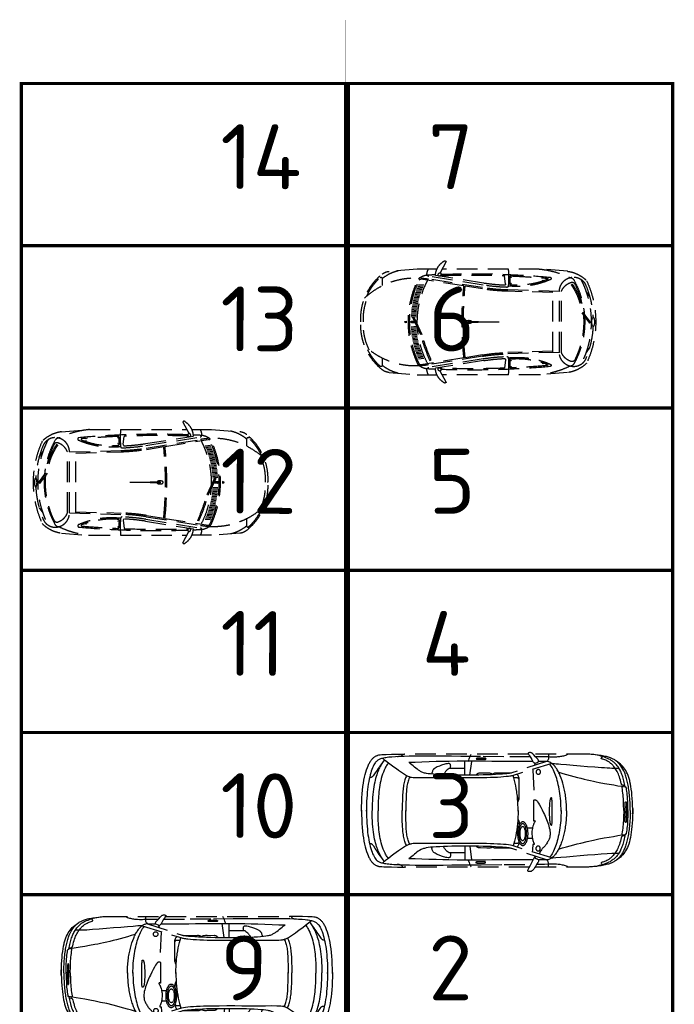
# Model space of a CAD drawing. Header units: millimetres. Extents: x 0 to 74930, y -1933 to 40510.
# Tile 58 of 256: x 14824 to 24913, y 17231 to 32403. Entities that reach past the tile are written whole.
import ezdxf

# ---------------------------------------------------------------- set-up
doc = ezdxf.new("R2010")
doc.units = ezdxf.units.MM
doc.header["$LTSCALE"] = 100
doc.linetypes.add('HIDDEN2', pattern=[4.7625, 3.175, -1.5875])
for name, color, linetype in [('T--L9032_HEKWERK', 1, 'FENCELINE1'), ('T--L9066_TRANSP_VOORZ_Auto', 8, 'HIDDEN2'), ('T--T9066_TRANSP_VOORZ_Auto', 7, 'Continuous')]:
    doc.layers.add(name, color=color, linetype=linetype)
doc.styles.add('Isocpeur', font='isocpeur.ttf', dxfattribs={"height": 3})
doc.linetypes.add('FENCELINE1', pattern='A,6.35,-2.54,[133,ltypeshp.shx,S=2.54,R=0,X=-2.54,Y=0],-2.54,25.4', length=36.83)

# ---------------------------------------------------------------- blocks, each defined once
blk = doc.blocks.new('auto17')
for p, q in [((704, 868), (1534, 868)), ((1605, 868), (3519, 868)), ((1541, 629), (1517, 163)), ((2512, 545), (2482, 757)), ((2587, 547), (2587, 757)), ((2588, 650), (2815, 650)), ((116, 362), (115, 363)), ((76, 9), (76, -1)), ((76, -15), (76, -3)), ((1548, -272), (1626, -272)), ((1546, -430), (1621, -430)), ((2513, -549), (2484, -761)), ((2588, -551), (2588, -761)), ((2590, -654), (2816, -654)), ((705, -871), (1506, -871)), ((1592, -871), (3520, -872))]:
    blk.add_line(p, q)
for points in [[(2, -49), (1, -45), (0, -32), (0, -16), (0, 0), (0, 12), (0, 18), (2, 78), (5, 134), (8, 187), (12, 237), (16, 284), (22, 328), (28, 370), (35, 408), (43, 444), (47, 461), (51, 478), (56, 494), (61, 509), (66, 524), (71, 539), (83, 566), (95, 592), (108, 616), (122, 638), (137, 658), (153, 678), (170, 696), (188, 713), (207, 729), (227, 745), (248, 759), (270, 773)], [(38, 1), (38, 34), (39, 66), (40, 97), (42, 127), (44, 157), (46, 186), (48, 214), (50, 241), (53, 267), (56, 293), (60, 318), (63, 342), (67, 366), (70, 389), (75, 411), (79, 432), (84, 453), (89, 473), (94, 492), (99, 511), (105, 529), (110, 547), (117, 563), (123, 579), (137, 610), (151, 639), (166, 665), (182, 689), (200, 710), (218, 730), (227, 739), (237, 748), (246, 756), (256, 764), (267, 772), (277, 779), (288, 785), (299, 792), (310, 797), (322, 802), (333, 808), (345, 812), (358, 817), (372, 821), (389, 825), (406, 830), (425, 834), (444, 838), (486, 846), (531, 853), (577, 858)], [(116, 364), (121, 388), (125, 412), (130, 434), (135, 456), (140, 477), (146, 498), (152, 518), (159, 537), (166, 555), (172, 573), (180, 590), (187, 607), (195, 623), (203, 638), (212, 652), (221, 666), (230, 679), (239, 691), (249, 703), (259, 714), (269, 725), (279, 735), (290, 744), (301, 752), (314, 763), (330, 773), (348, 784), (368, 794), (390, 804), (413, 813), (437, 822), (463, 831), (490, 839), (517, 846), (546, 852), (574, 857)], [(121, 381), (133, 384), (145, 386), (156, 389), (160, 391), (164, 394), (168, 398), (171, 402), (174, 409), (176, 417), (176, 415), (182, 443), (190, 470), (197, 495), (205, 519), (213, 541), (221, 562), (231, 581), (240, 600), (249, 617), (259, 634), (269, 649), (279, 663), (289, 676), (299, 688), (309, 699), (319, 710), (329, 719), (340, 727), (350, 736), (360, 743), (369, 749), (379, 755), (388, 761), (398, 766), (415, 774), (432, 780), (446, 785), (459, 790), (470, 793), (478, 797), (481, 798), (483, 800), (485, 802), (486, 804), (486, 806), (486, 808), (483, 814), (475, 821), (463, 829)], [(577, 858), (599, 861), (620, 863), (642, 865), (663, 866), (683, 867), (703, 868)], [(992, 868), (1006, 861), (1021, 854), (1036, 849), (1051, 844), (1067, 840), (1083, 836), (1098, 833), (1114, 830), (1130, 828), (1146, 827), (1161, 825), (1176, 824), (1204, 823), (1230, 823), (1253, 823), (1273, 824), (1288, 825), (1298, 825), (1364, 826), (1430, 826), (1495, 826)], [(1246, 725), (1856, 537), (1868, 534), (1881, 531), (1896, 528), (1912, 526), (1930, 524), (1949, 522), (1990, 518), (2035, 514), (2085, 511), (2137, 509), (2193, 507), (2250, 505), (2309, 504), (2369, 503), (2430, 502), (2553, 502), (2671, 502), (2782, 503), (2884, 503), (2969, 504), (3031, 504), (3147, 503), (3242, 502), (3318, 502), (3352, 503), (3382, 506), (3408, 509), (3420, 511), (3431, 514), (3442, 517), (3452, 521), (3462, 524), (3470, 529), (3500, 546), (3546, 576), (3608, 618), (3642, 642), (3680, 670), (3721, 700), (3763, 732), (3809, 768), (3857, 806)], [(1297, 867), (1298, 857), (1298, 848), (1297, 838), (1297, 829), (1297, 820), (1297, 811), (1298, 802), (1300, 793), (1304, 784), (1308, 775), (1316, 767), (1325, 758)], [(1500, 732), (1485, 737), (1472, 742), (1458, 748), (1455, 750), (1452, 753), (1451, 756), (1450, 759), (1450, 762), (1450, 766), (1452, 772), (1455, 779), (1459, 784), (1498, 828), (1527, 861), (1545, 878), (1550, 882), (1556, 886), (1561, 888), (1567, 890), (1573, 892), (1578, 892), (1585, 892), (1592, 892), (1600, 890), (1603, 890), (1605, 889), (1608, 887), (1610, 886), (1610, 884), (1611, 883), (1610, 877), (1607, 871), (1603, 863), (1598, 855), (1594, 848), (1590, 843), (1572, 814), (1556, 787), (1537, 756)], [(1536, 755), (1651, 755), (1761, 755), (1865, 756), (1968, 756), (2069, 757), (2169, 758), (2269, 759), (2373, 759), (2479, 760), (2589, 760), (2706, 759), (2831, 758), (2926, 756), (3030, 753), (3139, 749), (3248, 745), (3353, 741), (3450, 740)], [(1579, 827), (1987, 829), (2344, 832), (2651, 834), (2794, 836), (2925, 837), (3045, 837), (3159, 837), (3262, 837), (3356, 837), (3443, 836), (3522, 834), (3592, 831), (3656, 828), (3712, 824), (3761, 820), (3783, 817), (3804, 814), (3823, 811), (3841, 808), (3857, 804), (3872, 800), (3886, 796), (3897, 792), (3908, 787), (3918, 782), (3926, 776), (3933, 771), (3939, 766), (3945, 761), (3951, 756), (3956, 750), (3962, 743), (3967, 736), (3978, 720), (3989, 702), (4000, 681), (4010, 659), (4019, 634), (4029, 607), (4037, 579), (4046, 548), (4054, 515), (4062, 481), (4068, 445), (4075, 406), (4081, 367), (4086, 325), (4091, 282), (4095, 237), (4098, 191), (4101, 143), (4103, 94), (4104, 43), (4104, -9), (4104, 4), (4104, -48), (4103, -99), (4100, -148), (4098, -196), (4095, -243), (4090, -287), (4086, -331), (4080, -373), (4074, -412), (4067, -451), (4060, -487), (4053, -522), (4045, -555), (4036, -586), (4027, -614), (4017, -641), (4008, -666), (3997, -689), (3987, -710), (3976, -728), (3965, -744), (3954, -758), (3943, -770), (3931, -778), (3935, -774), (3927, -780), (3919, -786), (3909, -791), (3899, -796), (3886, -800), (3873, -804), (3858, -808), (3842, -812), (3824, -815), (3804, -818), (3783, -821), (3761, -823), (3737, -826), (3711, -828), (3683, -830), (3654, -832), (3623, -834), (3590, -835), (3520, -838), (3441, -839), (3352, -840), (3258, -841), (3154, -841), (3040, -841), (2919, -840), (2788, -839), (2645, -838), (2336, -835), (1980, -833), (1571, -830)], [(2287, 809), (2384, 809), (2391, 809), (2397, 808), (2403, 806), (2407, 804), (2410, 802), (2411, 799), (2410, 797), (2407, 794), (2403, 792), (2397, 791), (2391, 790), (2384, 790), (2287, 790), (2280, 790), (2274, 791), (2268, 792), (2264, 794), (2262, 797), (2261, 799), (2262, 802), (2264, 804), (2268, 806), (2274, 808), (2280, 809), (2287, 809), (2287, 809)], [(2535, 758), (2527, 778), (2521, 797), (2516, 814), (2513, 823), (2510, 831), (2506, 840), (2501, 848), (2496, 857), (2488, 866)], [(4181, -9), (4180, 63), (4177, 131), (4174, 195), (4169, 256), (4164, 314), (4157, 368), (4150, 420), (4142, 468), (4133, 512), (4123, 554), (4113, 592), (4102, 627), (4090, 661), (4077, 691), (4065, 718), (4058, 730), (4051, 742), (4045, 753), (4037, 764), (4031, 774), (4024, 783), (4016, 792), (4009, 800), (4001, 808), (3994, 815), (3986, 822), (3979, 827), (3971, 832), (3964, 837), (3956, 841), (3948, 845), (3940, 848), (3932, 850), (3926, 853), (3911, 856), (3891, 859), (3865, 861), (3835, 862), (3799, 864), (3718, 866), (3623, 867), (3518, 868)], [(3543, 867), (3548, 859), (3553, 852), (3559, 846), (3565, 842), (3571, 838), (3578, 835), (3585, 833), (3593, 831), (3601, 830), (3609, 830), (3618, 829), (3627, 829)], [(3824, 783), (3846, 754), (3867, 725), (3887, 698), (3905, 671), (3923, 646), (3939, 622), (3955, 599), (3968, 580), (3979, 563), (3990, 548), (3998, 535), (4005, 527), (4010, 522), (4015, 518), (4020, 515), (4025, 513), (4029, 511), (4033, 510), (4042, 509), (4050, 510), (4057, 510)], [(1246, 724), (1241, 724), (1227, 724), (1205, 723), (1179, 721), (1146, 718), (1107, 715), (1020, 708), (918, 699), (807, 690), (695, 681), (585, 672), (483, 665), (436, 661), (393, 658), (355, 656), (321, 655), (293, 654), (272, 654), (214, 654)], [(1020, -6), (1020, 20), (1021, 46), (1022, 71), (1023, 97), (1025, 122), (1027, 147), (1029, 172), (1032, 196), (1035, 220), (1038, 244), (1042, 267), (1046, 290), (1050, 312), (1055, 335), (1060, 356), (1065, 378), (1071, 399), (1077, 420), (1088, 460), (1101, 498), (1116, 533), (1123, 550), (1130, 567), (1138, 582), (1146, 598), (1154, 613), (1162, 627), (1171, 640), (1179, 653), (1188, 665), (1197, 677), (1206, 688), (1215, 697), (1224, 707), (1234, 716), (1243, 723), (1253, 731), (1262, 737), (1272, 743), (1282, 747), (1292, 751), (1302, 754), (1312, 757), (1322, 758), (1332, 758)], [(1104, -8), (1105, 32), (1106, 71), (1107, 110), (1110, 149), (1114, 186), (1117, 224), (1122, 260), (1127, 296), (1133, 330), (1140, 365), (1147, 398), (1154, 430), (1162, 461), (1171, 491), (1180, 519), (1189, 547), (1199, 573), (1209, 597), (1220, 621), (1231, 642), (1242, 662), (1253, 680), (1265, 697), (1277, 712)], [(1329, 755), (1862, 581), (1874, 578), (1889, 575), (1905, 573), (1922, 571), (1942, 568), (1963, 566), (2008, 562), (2060, 558), (2116, 554), (2176, 552), (2239, 549), (2305, 548), (2374, 546), (2443, 545), (2514, 545), (2584, 545), (2654, 545), (2722, 546), (2789, 547), (2854, 549), (2915, 551), (2972, 553), (3025, 556), (3072, 559), (3116, 563), (3151, 567), (3179, 572), (3194, 574), (3209, 578), (3222, 582), (3235, 587), (3248, 592), (3260, 598), (3271, 603), (3282, 610), (3293, 617), (3303, 623), (3314, 630), (3324, 638), (3343, 653), (3363, 670), (3383, 687), (3403, 704), (3424, 722), (3448, 739)], [(1334, 756), (1375, 756), (1414, 755), (1453, 755)], [(1420, 595), (1421, 599), (1421, 604), (1423, 609), (1425, 613), (1428, 618), (1430, 621), (1434, 624), (1437, 627), (1441, 629), (1446, 630), (1450, 631), (1455, 632), (1459, 631), (1464, 630), (1468, 629), (1472, 627), (1475, 624), (1479, 621), (1481, 618), (1484, 613), (1486, 609), (1488, 604), (1489, 599), (1489, 595), (1489, 590), (1488, 585), (1486, 580), (1484, 576), (1481, 572), (1479, 569), (1475, 566), (1472, 563), (1468, 561), (1464, 559), (1459, 558), (1455, 558), (1450, 558), (1446, 559), (1441, 561), (1437, 563), (1434, 566), (1430, 569), (1428, 572), (1425, 576), (1423, 580), (1421, 585), (1421, 590), (1420, 595), (1420, 595)], [(1499, 733), (1502, 732), (1505, 731), (1508, 730), (1510, 729), (1512, 729), (1515, 730), (1518, 731), (1520, 734), (1524, 737), (1528, 742), (1532, 748), (1537, 756)], [(1512, 697), (1508, 708), (1504, 719), (1501, 731)], [(2813, 650), (2809, 658), (2807, 667), (2806, 676), (2805, 685), (2806, 693), (2808, 701), (2810, 708), (2815, 714), (2820, 719), (2823, 721), (2827, 723), (2831, 723), (2835, 724), (2840, 724), (2845, 724), (2862, 722), (2879, 718), (2896, 714), (2913, 709), (2930, 704), (2947, 698), (2980, 685), (3012, 671), (3043, 655), (3049, 652), (3054, 648), (3060, 645), (3064, 641), (3068, 637), (3072, 632), (3079, 623), (3084, 613), (3088, 602)], [(2815, 650), (2827, 650), (2845, 638), (2861, 626), (2874, 613), (2880, 606), (2886, 599), (2892, 591), (2898, 582), (2904, 572), (2910, 560), (2913, 551)], [(3766, 734), (3775, 722), (3785, 709), (3793, 696), (3801, 682), (3809, 668), (3816, 653), (3830, 624), (3843, 593), (3855, 561), (3865, 528), (3875, 494), (3883, 460), (3890, 425), (3896, 391), (3902, 356), (3907, 322), (3911, 287), (3915, 253), (3917, 220), (3919, 187), (3921, 156), (3923, 125), (3923, 96), (3924, 69), (3924, 42), (3924, 18), (3924, -4)], [(3857, 739), (3865, 724), (3875, 710), (3884, 694), (3893, 677), (3902, 659), (3911, 640), (3920, 620), (3929, 598), (3938, 574), (3946, 550), (3955, 524), (3963, 496), (3970, 467), (3977, 435), (3984, 401), (3990, 366), (3996, 328), (4001, 288), (4005, 247), (4009, 202), (4011, 155), (4014, 105), (4015, 53), (4015, -2)], [(1141, 591), (1079, 573), (1020, 555), (963, 539), (906, 524), (852, 510), (800, 497), (749, 484), (700, 473), (652, 462), (606, 452), (562, 443), (519, 434), (437, 419), (362, 405), (293, 394), (228, 383), (170, 373), (117, 364)], [(1771, 135), (1762, 148), (1760, 153), (1758, 159), (1755, 164), (1754, 170), (1752, 176), (1751, 182), (1751, 188), (1751, 195), (1751, 486), (1751, 494), (1752, 502), (1753, 509), (1756, 516), (1758, 523), (1761, 529), (1764, 536), (1768, 541), (1772, 546), (1776, 550), (1785, 559)], [(1775, 181), (1764, 187), (1761, 189), (1759, 192), (1756, 195), (1754, 198), (1753, 201), (1751, 205), (1751, 209), (1751, 213), (1751, 471), (1751, 474), (1751, 479), (1753, 482), (1754, 486), (1756, 490), (1759, 493), (1761, 496), (1764, 498), (1768, 500), (1771, 501), (1775, 502), (1779, 502), (1832, 502)], [(1767, -10), (1767, 43), (1769, 95), (1772, 146), (1774, 172), (1776, 197), (1778, 221), (1781, 245), (1784, 269), (1787, 292), (1794, 338), (1802, 382), (1812, 424), (1822, 465), (1832, 503), (1844, 539)], [(1881, 576), (2094, 576), (2103, 577), (2112, 577), (2119, 576), (2126, 575), (2132, 574), (2137, 572), (2142, 569), (2146, 566), (2150, 563), (2153, 560), (2156, 556), (2159, 552)], [(2157, 555), (2166, 563), (2170, 565), (2174, 567), (2180, 570), (2186, 571), (2193, 573), (2201, 574), (2209, 575), (2219, 576), (2230, 577), (2242, 577), (2255, 576), (2354, 577)], [(2354, 577), (2363, 576), (2372, 574), (2381, 572), (2385, 570), (2389, 569), (2394, 566), (2397, 564), (2401, 561), (2405, 557), (2407, 553), (2412, 545)], [(3088, 602), (3092, 590), (3095, 576), (3098, 562)], [(3434, 515), (3442, 501), (3449, 486), (3455, 469), (3462, 452), (3466, 434), (3471, 414), (3475, 395), (3479, 374), (3482, 353), (3485, 331), (3487, 309), (3489, 286), (3491, 262), (3492, 239), (3493, 215), (3494, 190), (3494, 166), (3495, 141), (3495, 91), (3495, 41), (3495, -8)], [(3484, 535), (3492, 521), (3500, 505), (3506, 488), (3512, 471), (3517, 451), (3522, 432), (3527, 411), (3531, 390), (3534, 368), (3537, 346), (3540, 322), (3543, 299), (3544, 274), (3546, 249), (3547, 225), (3549, 199), (3550, 174), (3550, 149), (3551, 98), (3552, 48), (3552, -2)], [(75, 6), (75, 70), (77, 130), (80, 188), (83, 216), (85, 243), (88, 270), (90, 296), (94, 321), (98, 346), (98, 346), (98, 347), (98, 347), (99, 351), (100, 354), (101, 357), (102, 359), (104, 360), (106, 361), (109, 362), (113, 363), (117, 364)], [(139, -1), (139, 30), (140, 62), (140, 93), (141, 123), (142, 153), (144, 183), (147, 213), (149, 242), (152, 270), (156, 299), (160, 326), (165, 353), (165, 357), (165, 360), (165, 363), (164, 365), (163, 367), (162, 368), (160, 369), (159, 370), (155, 371), (151, 371)], [(1244, -13), (1244, 43), (1243, 91), (1244, 131), (1244, 149), (1245, 163), (1246, 175), (1248, 185), (1249, 192), (1252, 195), (1255, 196), (1258, 196), (1260, 195), (1263, 193), (1265, 189), (1268, 185), (1269, 179), (1271, 173), (1273, 165), (1275, 157), (1277, 148), (1278, 138), (1281, 117), (1283, 93), (1285, 67), (1286, 40), (1287, 12), (1287, -17), (1287, -46), (1286, -73), (1285, -99), (1284, -124), (1282, -146), (1279, -166), (1277, -184), (1273, -199), (1269, -210), (1267, -215), (1264, -219), (1261, -222), (1258, -223), (1256, -224), (1252, -224), (1251, -223), (1249, -222), (1248, -219), (1247, -216), (1246, -211), (1245, -206), (1244, -194), (1243, -179), (1243, -161), (1243, -120), (1243, -70), (1244, -13), (1244, -13)], [(1531, 159), (1524, 162), (1518, 163), (1512, 164), (1506, 165), (1501, 164), (1497, 163), (1492, 162), (1488, 159), (1484, 156), (1480, 153), (1477, 149), (1473, 145), (1467, 136), (1454, 116), (1437, 87), (1418, 52), (1396, 10), (1373, -36), (1361, -60), (1349, -85), (1339, -111), (1328, -137), (1318, -163), (1308, -189), (1299, -215), (1292, -240), (1286, -265), (1280, -290), (1277, -314), (1274, -336), (1273, -355), (1274, -373), (1275, -388), (1277, -402), (1280, -416), (1284, -427), (1288, -439), (1293, -450), (1299, -462), (1305, -473), (1311, -484), (1318, -497), (1327, -511), (1335, -523), (1343, -534), (1351, -544), (1359, -552), (1367, -561), (1375, -569), (1383, -577), (1390, -586), (1399, -596), (1406, -606), (1414, -619), (1424, -633), (1433, -649), (1444, -671)], [(1531, 158), (1531, -158), (1529, -158), (1525, -158), (1522, -157), (1518, -157), (1515, -156), (1512, -156), (1509, -157), (1507, -158), (1506, -161), (1506, -164), (1508, -169), (1510, -176), (1515, -184), (1519, -192), (1522, -198), (1525, -204), (1529, -210), (1531, -219), (1538, -241), (1543, -261), (1547, -279), (1550, -298), (1553, -316), (1554, -334), (1554, -352), (1553, -371), (1551, -392), (1549, -413), (1545, -437), (1540, -464), (1536, -475), (1530, -489), (1523, -502), (1521, -509), (1519, -515), (1518, -519), (1518, -521), (1519, -523), (1519, -524), (1520, -525), (1522, -526), (1524, -526), (1527, -526), (1529, -525), (1531, -525), (1533, -524), (1534, -524), (1536, -525), (1537, -525), (1538, -527), (1539, -530), (1540, -534), (1540, -540), (1541, -547), (1543, -576), (1546, -606), (1550, -639)], [(1, 45), (0, 27), (0, -7), (0, -25), (2, -85), (5, -142), (8, -194), (12, -245), (17, -291), (22, -335), (28, -376), (35, -415), (43, -450), (52, -484), (61, -516), (72, -545), (83, -572), (95, -597), (109, -621), (122, -643), (138, -663), (154, -682), (171, -700), (189, -717), (208, -733), (228, -748), (249, -763), (271, -777)], [(38, 1), (38, -32), (40, -64), (40, -95), (42, -125), (44, -155), (46, -184), (48, -212), (50, -240), (53, -266), (56, -292), (60, -317), (63, -341), (67, -365), (70, -388), (75, -410), (79, -432), (84, -452), (89, -472), (94, -492), (100, -511), (105, -529), (111, -547), (117, -564), (124, -580), (130, -596), (137, -611), (144, -626), (151, -640), (159, -653), (167, -667), (175, -679), (183, -691), (192, -702), (201, -713), (210, -723), (219, -733), (228, -743), (238, -751), (248, -760), (258, -768), (268, -775), (279, -782), (289, -789), (300, -795), (312, -801), (323, -806), (334, -812), (346, -816), (359, -821), (374, -825), (390, -829), (407, -834), (426, -838), (446, -842), (466, -846), (488, -850), (510, -853), (532, -857), (555, -860), (578, -863)], [(1104, 2), (1105, -37), (1106, -76), (1107, -116), (1110, -154), (1114, -192), (1117, -228), (1122, -265), (1127, -301), (1134, -336), (1140, -370), (1147, -402), (1155, -434), (1163, -465), (1171, -495), (1180, -523), (1190, -551), (1200, -577), (1210, -601), (1220, -624), (1231, -646), (1243, -666), (1254, -684), (1266, -701), (1278, -716)], [(1767, 2), (1767, -51), (1769, -103), (1772, -154), (1776, -204), (1782, -253), (1788, -300), (1795, -346), (1803, -390), (1812, -431), (1822, -472), (1833, -510), (1845, -544)], [(3436, -520), (3443, -505), (3451, -490), (3457, -473), (3462, -456), (3468, -438), (3472, -419), (3476, -399), (3480, -378), (3483, -357), (3486, -336), (3488, -313), (3490, -290), (3493, -244), (3494, -195), (3495, -146), (3495, -96), (3495, -46), (3495, 3)], [(4181, 5), (4180, -67), (4177, -135), (4174, -199), (4169, -261), (4164, -318), (4157, -372), (4150, -423), (4142, -472), (4133, -516), (4123, -558), (4113, -597), (4102, -632), (4090, -665), (4077, -695), (4065, -722), (4058, -735), (4051, -746), (4045, -758), (4037, -769), (4031, -778), (4024, -788), (4016, -796), (4009, -805), (4001, -812), (3994, -819), (3986, -825), (3979, -831), (3971, -837), (3964, -841), (3956, -845), (3948, -849), (3940, -852), (3932, -854), (3929, -856), (3925, -858), (3918, -859), (3911, -861), (3902, -862), (3891, -863), (3865, -865), (3835, -867), (3799, -868), (3718, -870), (3623, -871), (3518, -872)], [(76, -9), (76, -41), (76, -73), (77, -103), (78, -133), (80, -163), (81, -192), (83, -220), (86, -248), (89, -274), (91, -300), (95, -326), (99, -351), (100, -355), (101, -359), (102, -361), (103, -363), (105, -364), (107, -365), (110, -366), (114, -367), (118, -368)], [(139, -1), (139, -33), (140, -65), (140, -96), (141, -126), (143, -157), (145, -187), (148, -216), (150, -245), (153, -274), (157, -302), (161, -330), (166, -357), (166, -361), (166, -364), (166, -367), (165, -369), (164, -371), (163, -372), (161, -373), (160, -373), (156, -374), (152, -375)], [(1021, -3), (1021, -29), (1022, -55), (1023, -80), (1024, -106), (1026, -131), (1027, -155), (1030, -180), (1033, -204), (1036, -228), (1039, -252), (1043, -275), (1047, -298), (1051, -321), (1056, -343), (1061, -364), (1066, -386), (1071, -406), (1077, -427), (1083, -447), (1089, -467), (1096, -485), (1102, -504), (1109, -522), (1117, -539), (1124, -556), (1131, -572), (1139, -588), (1147, -604), (1155, -618), (1163, -632), (1172, -646), (1180, -658), (1189, -671), (1198, -682), (1207, -693), (1216, -702), (1226, -712), (1235, -720), (1245, -728), (1254, -735), (1264, -741), (1273, -746), (1283, -751), (1293, -755), (1303, -758), (1313, -761), (1323, -762), (1333, -762)], [(1771, -131), (1765, -140), (1761, -146), (1759, -152), (1756, -159), (1754, -168), (1752, -176), (1751, -186), (1751, -196), (1751, -207), (1751, -228)], [(3486, -539), (3493, -525), (3501, -509), (3507, -493), (3513, -475), (3519, -456), (3523, -436), (3528, -416), (3532, -395), (3535, -373), (3538, -349), (3541, -326), (3543, -302), (3545, -278), (3547, -254), (3548, -229), (3550, -204), (3551, -178), (3551, -153), (3552, -102), (3553, -51), (3553, -2)], [(3767, -738), (3776, -725), (3785, -713), (3794, -699), (3802, -686), (3810, -672), (3817, -658), (3832, -628), (3845, -597), (3855, -566), (3866, -533), (3875, -500), (3884, -466), (3891, -432), (3897, -398), (3903, -363), (3908, -329), (3912, -295), (3915, -261), (3918, -228), (3920, -196), (3922, -165), (3924, -105), (3925, -51), (3924, -5)], [(3858, -743), (3867, -728), (3876, -714), (3885, -697), (3894, -681), (3903, -663), (3912, -644), (3921, -624), (3930, -602), (3939, -579), (3947, -555), (3956, -528), (3963, -500), (3971, -471), (3978, -440), (3985, -406), (3991, -371), (3996, -333), (4001, -293), (4005, -251), (4009, -207), (4011, -160), (4014, -110), (4015, -58), (4015, -3)], [(1614, -356), (1614, -344), (1615, -331), (1616, -320), (1617, -308), (1619, -297), (1620, -285), (1623, -274), (1625, -264), (1628, -254), (1631, -245), (1634, -236), (1638, -227), (1641, -219), (1645, -212), (1650, -205), (1654, -199), (1659, -193), (1663, -188), (1668, -184), (1673, -180), (1678, -178), (1683, -175), (1689, -174), (1694, -174), (1700, -174), (1705, -175), (1711, -178), (1716, -180), (1721, -184), (1726, -188), (1731, -193), (1735, -199), (1739, -205), (1743, -212), (1748, -219), (1751, -227), (1755, -236), (1758, -245), (1761, -254), (1764, -264), (1766, -274), (1769, -285), (1771, -297), (1772, -308), (1773, -320), (1774, -331), (1775, -344), (1775, -356), (1775, -369), (1774, -381), (1773, -393), (1772, -405), (1771, -416), (1769, -427), (1766, -438), (1764, -448), (1761, -458), (1758, -468), (1755, -477), (1751, -485), (1748, -493), (1743, -500), (1739, -507), (1735, -514), (1731, -520), (1726, -524), (1721, -529), (1716, -532), (1711, -535), (1705, -537), (1700, -538), (1694, -539), (1689, -538), (1683, -537), (1678, -535), (1673, -532), (1668, -529), (1663, -524), (1659, -520), (1654, -514), (1650, -507), (1645, -500), (1641, -493), (1638, -485), (1634, -477), (1631, -468), (1628, -458), (1625, -448), (1623, -438), (1620, -427), (1619, -416), (1617, -405), (1616, -393), (1615, -381), (1614, -369), (1614, -356), (1614, -356)], [(1637, -356), (1637, -335), (1639, -315), (1641, -296), (1645, -278), (1649, -262), (1654, -248), (1657, -241), (1660, -234), (1663, -228), (1666, -223), (1670, -219), (1673, -215), (1677, -211), (1681, -208), (1684, -205), (1688, -204), (1692, -203), (1696, -202), (1701, -203), (1704, -204), (1708, -205), (1712, -208), (1716, -211), (1719, -215), (1723, -219), (1726, -223), (1730, -228), (1732, -234), (1735, -241), (1738, -248), (1743, -262), (1747, -278), (1751, -296), (1752, -305), (1753, -315), (1754, -325), (1755, -335), (1755, -346), (1755, -356), (1755, -366), (1755, -377), (1754, -387), (1753, -397), (1752, -406), (1751, -416), (1747, -433), (1743, -450), (1738, -464), (1735, -471), (1732, -477), (1730, -483), (1726, -488), (1723, -493), (1719, -497), (1716, -501), (1712, -504), (1708, -506), (1704, -508), (1701, -509), (1696, -509), (1692, -509), (1688, -508), (1684, -506), (1681, -504), (1677, -501), (1673, -497), (1670, -493), (1666, -488), (1663, -483), (1660, -477), (1657, -471), (1654, -464), (1649, -450), (1645, -433), (1641, -416), (1639, -397), (1637, -377), (1637, -356), (1637, -356)], [(1652, -355), (1652, -341), (1653, -327), (1655, -314), (1658, -301), (1661, -290), (1665, -280), (1670, -271), (1674, -263), (1680, -257), (1682, -255), (1685, -253), (1688, -251), (1691, -250), (1694, -249), (1697, -249), (1700, -249), (1703, -250), (1706, -251), (1709, -253), (1712, -255), (1715, -257), (1720, -263), (1725, -271), (1729, -280), (1733, -290), (1736, -301), (1739, -314), (1741, -327), (1741, -341), (1742, -355), (1741, -369), (1741, -383), (1739, -396), (1736, -408), (1733, -420), (1729, -430), (1725, -439), (1720, -447), (1715, -452), (1712, -455), (1709, -457), (1706, -459), (1703, -460), (1700, -461), (1697, -461), (1691, -460), (1685, -457), (1680, -452), (1674, -447), (1670, -439), (1665, -430), (1661, -420), (1658, -408), (1655, -396), (1653, -383), (1652, -369), (1652, -355), (1652, -355)], [(1775, -188), (1769, -190), (1766, -191), (1763, -193), (1751, -203)], [(117, -368), (121, -392), (126, -416), (131, -438), (136, -460), (141, -481), (147, -502), (153, -522), (160, -541), (167, -559), (173, -577), (181, -594), (189, -611), (196, -626), (205, -642), (213, -656), (222, -670), (231, -683), (241, -695), (250, -707), (260, -718), (270, -729), (281, -739), (292, -748), (302, -756), (316, -767), (332, -777), (350, -788), (369, -798), (391, -808), (414, -817), (438, -826), (464, -835), (491, -843), (518, -849), (547, -856), (575, -861)], [(1142, -596), (1081, -577), (1021, -560), (964, -544), (908, -528), (854, -514), (801, -501), (700, -476), (607, -456), (520, -438), (438, -423), (363, -409), (294, -398), (229, -387), (171, -377), (118, -368)], [(122, -385), (135, -388), (146, -390), (157, -393), (161, -395), (166, -398), (170, -401), (172, -406), (175, -412), (177, -419), (183, -447), (191, -474), (198, -498), (206, -523), (214, -545), (222, -566), (232, -586), (241, -604), (250, -622), (260, -638), (270, -653), (280, -667), (290, -680), (300, -692), (310, -703), (320, -714), (330, -723), (341, -732), (351, -740), (361, -747), (370, -753), (380, -759), (389, -765), (399, -770), (416, -778), (433, -784), (447, -790), (460, -794), (471, -797), (479, -800), (482, -802), (484, -804), (486, -806), (487, -808), (487, -810), (487, -812), (483, -818), (476, -824), (464, -833)], [(1247, -729), (1857, -541), (1882, -535), (1913, -530), (1951, -525), (1992, -522), (2037, -518), (2086, -516), (2139, -513), (2194, -511), (2252, -509), (2310, -508), (2371, -507), (2432, -507), (2554, -506), (2673, -506), (2783, -507), (2885, -507), (2969, -508), (3032, -508), (3149, -507), (3243, -506), (3320, -507), (3353, -508), (3383, -510), (3409, -513), (3422, -516), (3432, -518), (3443, -521), (3453, -524), (3463, -528), (3472, -533), (3501, -550), (3547, -580), (3609, -622), (3644, -646), (3681, -674), (3722, -704), (3764, -737), (3810, -772), (3858, -810)], [(1331, -759), (1863, -586), (1875, -583), (1890, -580), (1906, -577), (1923, -575), (1943, -572), (1963, -570), (2009, -566), (2061, -562), (2117, -559), (2177, -556), (2240, -553), (2307, -552), (2375, -550), (2444, -549), (2515, -549), (2585, -549), (2655, -549), (2723, -550), (2790, -551), (2855, -553), (2916, -555), (2974, -557), (3027, -560), (3074, -564), (3117, -567), (3152, -572), (3181, -576), (3196, -579), (3210, -583), (3223, -587), (3237, -592), (3249, -597), (3261, -602), (3284, -614), (3305, -627), (3325, -642), (3345, -658), (3364, -674), (3384, -691), (3404, -708), (3425, -725), (3449, -743)], [(1424, -585), (1424, -580), (1425, -575), (1427, -571), (1429, -567), (1431, -563), (1434, -559), (1437, -556), (1440, -553), (1444, -551), (1449, -550), (1453, -549), (1458, -548), (1462, -549), (1467, -550), (1471, -551), (1475, -553), (1479, -556), (1482, -559), (1485, -563), (1487, -567), (1489, -571), (1491, -575), (1492, -580), (1492, -585), (1492, -590), (1491, -595), (1489, -600), (1487, -604), (1485, -608), (1482, -612), (1479, -615), (1475, -618), (1471, -620), (1467, -621), (1462, -622), (1458, -622), (1453, -622), (1449, -621), (1444, -620), (1440, -618), (1437, -615), (1434, -612), (1431, -608), (1429, -604), (1427, -600), (1425, -595), (1424, -590), (1424, -585), (1424, -585)], [(1751, -484), (1753, -501), (1755, -509), (1757, -517), (1760, -524), (1762, -531), (1766, -538), (1769, -544), (1773, -549), (1777, -554), (1785, -563)], [(1752, -483), (1753, -486), (1755, -490), (1757, -493), (1760, -496), (1762, -499), (1765, -502), (1768, -503), (1771, -505), (1775, -506), (1779, -506), (1832, -506)], [(1883, -581), (2094, -581), (2104, -581), (2113, -581), (2120, -580), (2127, -579), (2133, -578), (2138, -576), (2143, -573), (2147, -571), (2151, -568), (2154, -564), (2160, -557)], [(2157, -560), (2171, -569), (2175, -572), (2180, -573), (2186, -575), (2193, -577), (2200, -578), (2208, -579), (2218, -580), (2227, -580), (2239, -579), (2251, -578), (2351, -576)], [(2348, -576), (2354, -576), (2360, -576), (2366, -576), (2372, -574), (2377, -573), (2383, -571), (2387, -569), (2392, -566), (2396, -563), (2401, -559), (2405, -555), (2408, -550)], [(2814, -654), (2810, -663), (2808, -671), (2807, -680), (2807, -689), (2807, -697), (2809, -705), (2811, -712), (2816, -719), (2821, -723), (2824, -725), (2828, -726), (2832, -727), (2836, -728), (2841, -728), (2846, -728), (2863, -725), (2880, -722), (2898, -718), (2914, -714), (2931, -708), (2948, -702), (2981, -689), (3014, -675), (3045, -659), (3056, -653), (3065, -645), (3073, -637), (3080, -627), (3085, -617), (3090, -606)], [(2816, -654), (2828, -654), (2846, -642), (2862, -630), (2875, -618), (2881, -611), (2887, -603), (2893, -595), (2899, -586), (2905, -575), (2911, -564), (2911, -555)], [(3090, -606), (3093, -594), (3096, -580), (3099, -566)], [(3825, -787), (3847, -758), (3868, -730), (3888, -702), (3907, -675), (3925, -650), (3940, -626), (3969, -583), (3991, -550), (4006, -532), (4011, -526), (4016, -522), (4020, -519), (4025, -517), (4028, -515), (4033, -515), (4040, -514), (4047, -514), (4055, -515)], [(1248, -728), (1231, -728), (1183, -725), (1108, -719), (1021, -712), (919, -703), (809, -694), (696, -685), (586, -676), (485, -669), (392, -662), (320, -658), (273, -658), (215, -658)], [(1502, -734), (1494, -738), (1487, -741), (1480, -744), (1474, -746), (1467, -750), (1459, -755), (1456, -758), (1454, -761), (1452, -765), (1451, -769), (1450, -772), (1450, -777), (1452, -786), (1456, -795), (1461, -803), (1481, -833), (1498, -860), (1513, -883), (1526, -902), (1537, -917), (1545, -925), (1553, -931), (1560, -935), (1566, -938), (1571, -940), (1577, -941), (1580, -941), (1585, -941), (1590, -941), (1593, -941), (1597, -940), (1600, -939), (1604, -938), (1609, -936), (1613, -934), (1616, -932), (1618, -930), (1619, -928), (1620, -926), (1619, -924), (1618, -921), (1617, -918), (1612, -909), (1605, -896), (1596, -879), (1577, -841), (1557, -801), (1536, -759)], [(1501, -734), (1506, -732), (1510, -731), (1513, -730), (1516, -729), (1518, -730), (1520, -731), (1524, -735), (1529, -744), (1536, -759)], [(1513, -701), (1509, -712), (1505, -722), (1502, -733)], [(1537, -759), (1652, -759), (1761, -759), (1866, -760), (1968, -760), (2069, -761), (2169, -762), (2270, -763), (2374, -763), (2480, -764), (2591, -764), (2708, -763), (2832, -762), (2927, -761), (3031, -757), (3140, -753), (3250, -749), (3354, -746), (3451, -744)], [(578, -863), (600, -865), (621, -867), (643, -869), (664, -870), (684, -871), (704, -871)], [(993, -871), (1007, -865), (1022, -858), (1037, -853), (1052, -848), (1068, -844), (1084, -840), (1116, -834), (1147, -830), (1177, -828), (1206, -827), (1232, -827), (1254, -827), (1274, -828), (1289, -829), (1299, -829), (1361, -830), (1419, -830), (1479, -830)], [(1298, -871), (1299, -861), (1299, -851), (1299, -842), (1298, -833), (1298, -824), (1298, -815), (1299, -806), (1301, -797), (1305, -788), (1310, -779), (1317, -771), (1326, -762)], [(1335, -760), (1377, -760), (1415, -760), (1454, -759)], [(2295, -790), (2391, -790), (2398, -791), (2405, -792), (2410, -793), (2415, -795), (2417, -797), (2418, -800), (2418, -801), (2417, -802), (2416, -804), (2414, -805), (2412, -806), (2410, -807), (2405, -808), (2398, -809), (2391, -810), (2295, -810), (2287, -809), (2281, -808), (2275, -807), (2271, -805), (2268, -802), (2267, -800), (2268, -797), (2271, -795), (2275, -793), (2281, -792), (2287, -791), (2295, -790), (2295, -790)], [(2534, -764), (2523, -801), (2517, -819), (2515, -827), (2511, -835), (2507, -844), (2502, -852), (2496, -861), (2489, -870)], [(3544, -871), (3549, -863), (3554, -857), (3560, -851), (3566, -846), (3573, -843), (3579, -840), (3586, -837), (3593, -836), (3602, -834), (3610, -834), (3619, -833), (3628, -833)]]:
    blk.add_lwpolyline(points)
for points in [[(106, 46, 0.160669), (109, 47, 0.089762), (111, 49, 0.048317), (113, 53, 0.029972), (115, 59, 0.021217), (116, 66, 0.016703), (118, 74, 0.014363), (118, 82, 0.013351), (119, 91, 0.013351), (118, 100, 0.014363), (118, 108, 0.016703), (117, 116, 0.021217), (115, 123, 0.029972), (113, 129, 0.048317), (111, 133, 0.089762), (109, 136, 0.160669), (106, 136, 0.160669), (104, 136, 0.089762), (102, 133, 0.048317), (100, 129, 0.029972), (98, 123, 0.021217), (96, 116, 0.016703), (95, 108, 0.014363), (94, 100, 0.013351), (94, 91, 0.013351), (94, 82, 0.014363), (95, 74, 0.016703), (96, 66, 0.021217), (98, 59, 0.029972), (99, 53, 0.048317), (102, 49, 0.089762), (104, 47, 0.160669)], [(107, -34, 0.159094), (109, -33, 0.089825), (111, -30, 0.048671), (114, -26, 0.03028), (115, -20, 0.021465), (117, -13, 0.01691), (118, -6, 0.014547), (119, 3, 0.013523), (119, 12, 0.013523), (119, 21, 0.014547), (118, 29, 0.01691), (117, 37, 0.021465), (115, 44, 0.03028), (113, 50, 0.048671), (111, 54, 0.089825), (109, 56, 0.159094), (106, 57, 0.159094), (104, 56, 0.089825), (101, 54, 0.048671), (99, 49, 0.03028), (98, 44, 0.021465), (96, 37, 0.01691), (95, 29, 0.014547), (94, 21, 0.013523), (94, 12, 0.013523), (94, 3, 0.014547), (95, -6, 0.01691), (96, -14, 0.021465), (98, -20, 0.03028), (100, -26, 0.048671), (102, -30, 0.089825), (104, -33, 0.159094)], [(106, -104, 0.159111), (109, -103, 0.089825), (111, -100, 0.048668), (113, -96, 0.030277), (115, -90, 0.021462), (117, -84, 0.016908), (118, -76, 0.014545), (119, -67, 0.013521), (119, -58, 0.013521), (119, -49, 0.014545), (118, -41, 0.016908), (117, -33, 0.021462), (115, -26, 0.030277), (114, -21, 0.048668), (111, -16, 0.089825), (109, -14, 0.159111), (107, -13, 0.159111), (104, -14, 0.089825), (102, -16, 0.048668), (100, -20, 0.030277), (98, -26, 0.021462), (96, -33, 0.016908), (95, -41, 0.014545), (94, -49, 0.013521), (94, -58, 0.013521), (94, -67, 0.014545), (95, -76, 0.016908), (96, -83, 0.021462), (98, -90, 0.030277), (99, -96, 0.048668), (101, -100, 0.089825), (104, -103, 0.159111)], [(106, -183, 0.160669), (109, -182, 0.089762), (111, -179, 0.048317), (113, -175, 0.029972), (115, -170, 0.021217), (117, -163, 0.016703), (118, -155, 0.014363), (118, -146, 0.013351), (119, -138, 0.013351), (118, -129, 0.014363), (118, -120, 0.016703), (116, -112, 0.021217), (115, -105, 0.029972), (113, -100, 0.048317), (111, -96, 0.089762), (109, -93, 0.160669), (106, -92, 0.160669), (104, -93, 0.089762), (102, -96, 0.048317), (99, -100, 0.029972), (98, -106, 0.021217), (96, -112, 0.016703), (95, -120, 0.014363), (94, -129, 0.013351), (94, -138, 0.013351), (94, -146, 0.014363), (95, -155, 0.016703), (96, -163, 0.021217), (98, -170, 0.029972), (100, -175, 0.048317), (102, -180, 0.089762), (104, -182, 0.160669)]]:
    blk.add_lwpolyline(points, format="xyb", close=True)
blk = doc.blocks.new('auto64')
for points in [[(-2305, 929), (-2398, 757)], [(-3184, 780), (-2750, 815), (-2446, 815)], [(-436, 780), (-870, 815), (-2366, 815)], [(-3290, 559), (-3290, 669)], [(-2032, 554), (-2698, 660)], [(-1743, 528), (-2580, 662)], [(-1737, 568), (-2574, 701)], [(-1732, 597), (-2470, 715)], [(-1389, 587), (-1404, 705)], [(-2689, 467), (-2769, 474)], [(-2682, 487), (-2763, 494)], [(-2675, 506), (-2755, 513)], [(-2667, 526), (-2748, 533)], [(-2659, 545), (-2740, 552)], [(-2651, 564), (-2732, 572)], [(-2555, 593), (-2536, 585)], [(-1746, 509), (-2012, 551)], [(-660, 453), (-1355, 472)], [(-560, 470), (-1354, 492)], [(-660, 470), (-660, -470)], [(-560, 470), (-560, -470)], [(-530, 470), (-530, -470)], [(-93, 390), (-149, 470)], [(-2735, 311), (-2813, 318)], [(-2730, 330), (-2809, 337)], [(-2725, 350), (-2804, 357)], [(-2720, 370), (-2799, 377)], [(-2714, 389), (-2794, 396)], [(-2709, 409), (-2788, 416)], [(-2702, 428), (-2782, 435)], [(-2696, 448), (-2776, 455)], [(-2762, 153), (-2839, 159)], [(-2760, 172), (-2837, 179)], [(-2758, 192), (-2834, 199)], [(-2754, 212), (-2832, 219)], [(-2751, 232), (-2828, 239)], [(-2747, 252), (-2825, 259)], [(-2743, 271), (-2821, 278)], [(-2697, 199), (-2820, -67), (-2802, -75), (-2678, 192)], [(-2739, 291), (-2817, 298)], [(-2940, -5), (-2921, -13), (-2921, 0), (-2921, 13), (-2940, 5)], [(-2769, 73), (-2846, 80)], [(-2767, 93), (-2845, 100)], [(-2765, 113), (-2843, 120)], [(-2842, 10), (-2785, 10)], [(-2763, 133), (-2841, 140)], [(-1960, 5), (-1810, 5)], [(-1805, 0), (-1490, 0)], [(-216, -141), (-98, 18), (-82, 6), (-197, -148)], [(-2769, -73), (-2846, -80)], [(-2767, -93), (-2845, -100)], [(-2765, -113), (-2843, -120)], [(-2842, -10), (-2794, -10)], [(-2763, -133), (-2841, -140)], [(-1960, -5), (-1810, -5)], [(-2762, -153), (-2839, -159)], [(-2760, -172), (-2837, -179)], [(-2758, -192), (-2834, -199)], [(-2754, -212), (-2832, -219)], [(-2751, -232), (-2828, -239)], [(-2747, -252), (-2825, -259)], [(-2743, -271), (-2821, -278)], [(-2739, -291), (-2817, -298)], [(-2735, -311), (-2813, -318)], [(-2730, -330), (-2809, -337)], [(-2725, -350), (-2804, -357)], [(-2720, -370), (-2799, -377)], [(-2714, -389), (-2794, -396)], [(-2709, -409), (-2788, -416)], [(-2702, -428), (-2782, -435)], [(-2696, -448), (-2776, -455)], [(-660, -453), (-1355, -472)], [(-93, -390), (-149, -470)], [(-3290, -669), (-3290, -559)], [(-2689, -467), (-2769, -474)], [(-2682, -487), (-2763, -494)], [(-2675, -506), (-2755, -513)], [(-2667, -526), (-2748, -533)], [(-2659, -545), (-2740, -552)], [(-2651, -564), (-2732, -572)], [(-2032, -554), (-2698, -660)], [(-1743, -528), (-2580, -662)], [(-1737, -568), (-2574, -701)], [(-1732, -597), (-2470, -715)], [(-1746, -509), (-2012, -551)], [(-1389, -587), (-1404, -705)], [(-560, -470), (-1354, -492)], [(-378, -572), (-361, -583)], [(-2305, -929), (-2398, -757)], [(-2446, -815), (-2750, -815), (-3184, -780)], [(-436, -780), (-870, -815), (-2366, -815)]]:
    blk.add_lwpolyline(points)
for centre, radius, start, end in [((-2200, 703), 271, 122.5061, 177.3807), ((-2326, 918), 24, 28.4487, 144.8117), ((-3167, 580), 200, 94.6669, 128.5195), ((-2919, 231), 573, 102.481, 130.272), ((-2433, 727), 169, 148.6333, 180.9564), ((-2583, 684), 1241, 353.7279, 6.0623), ((-1012, -605), 1427, 64.4533, 84.2811), ((-500, 275), 509, 45.0724, 82.7817), ((-2747, 53), 874, 128.5195, 183.4666), ((-2779, -464), 1143, 86.7478, 133.301), ((-2747, 53), 854, 132.4061, 156.0666), ((-3310, 669), 20, 0, 132.4061), ((-1377, 0), 1511, 153.8364, 206.6643), ((-1377, 0), 1491, 154.1833, 205.8167), ((-1377, 0), 1373, 152.0676, 176.1797), ((-2566, 466), 260, 97.9758, 129.7902), ((-2715, 657), 20, 86.7478, 153.8364), ((-2701, 641), 20, 80.9423, 154.1833), ((-2779, -464), 1143, 79.9751, 86.7478), ((-1914, -11589), 12332, 92.5802, 93.2009), ((-2568, 738), 36.8, 201.7756, 261.8193), ((-2397, 726), 31.7, 91.422, 214.9423), ((-2413, 734), 28.1, 248.5131, 57.8511), ((-1911, -12958), 13680, 87.9174, 92.0179), ((-1911, -12958), 13700, 84.9558, 91.981), ((-1414, 703), 10, 7.2745, 87.9174), ((-1209, 1822), 1276, 263.6929, 293.3519), ((-2583, 684), 1261, 355.3159, 0.6912), ((-1312, 699), 10, 87.4901, 180.6912), ((-1209, 1822), 1256, 265.0494, 291.5959), ((-1911, -12958), 13680, 85.1291, 87.4901), ((-1306, 688), 2.5, 90, 270), ((-1306, 688), 2.5, 270, 90), ((-815, 641), 2.5, 90, 270), ((-815, 641), 2.5, 270, 90), ((-750, 663), 10, 291.5959, 85.1291), ((-708, 669), 20, 284.8612, 84.9558), ((-340, 470), 220, 87.5524, 180.0097), ((-306, 380), 241, 108.384, 158.1789), ((-399, 610), 72.8, 40.2199, 88.4107), ((-366, 562), 50, 26.3311, 108.384), ((-1502, 0), 1332, 356.4569, 29.5582), ((-339, 490), 200, 22.8604, 87.5524), ((-1502, 0), 1432, 332.6464, 27.3536), ((-1502, 0), 1502, 334.9815, 25.0185), ((-87, -521), 2707, 155.7055, 164.5863), ((-87, -521), 2687, 155.7055, 164.6216), ((3447, 0), 5507, 174.225, 185.775), ((3447, 0), 5487, 174.2369, 185.7631), ((-1271, 3491), 3020, 260.9423, 268.4089), ((-1271, 3491), 3000, 260.9423, 268.4089), ((-1271, 3491), 2960, 260.9423, 268.0852), ((-1271, 3491), 2930, 260.9423, 267.2804), ((-1409, 584), 20, 267.2804, 7.2745), ((-1369, 553), 20, 268.0852, 348.1357), ((-1462, 3510), 2979, 271.7693, 271.819), ((-1317, 580), 10, 175.3159, 265.0494), ((-1306, 596), 2.5, 90, 270), ((-1306, 596), 2.5, 270, 90), ((-1502, 0), 1317, 355.4418, 26.3311), ((-1502, 0), 1462, 2.7376, 22.8604), ((-2747, 53), 834, 153.1339, 183.4666), ((-2938, 0), 5, 112.786, 247.214), ((-2842, 0), 10, 90, 270), ((-1377, 0), 1373, 178.392, 207.9324), ((-1992, 0), 13, 140.4731, 180), ((-1992, 0), 13, 180, 219.5269), ((-1975, -14), 34.9, 116.6567, 140.4731), ((-1964, -36), 60, 101.7464, 116.6567), ((-1956, -72), 96.5, 90, 101.7464), ((-1960, 0), 5, 90, 270), ((-1956, -72), 96.5, 78.2536, 90), ((-1949, -36), 60, 63.3433, 78.2536), ((-1938, -14), 34.9, 39.5269, 63.3433), ((-1921, 0), 13, 22.6244, 39.5269), ((-1810, 0), 5, 270, 90), ((185, 0), 245, 173.2506, 180), ((185, 0), 245, 180, 186.7494), ((73, 13), 132, 164.0546, 173.2506), ((3, 33), 59.3, 145.403, 164.0546), ((-40, 63), 7.21, 90, 145.403), ((-40, 63), 7.21, 34.597, 90), ((-83, 33), 59.3, 15.9454, 34.597), ((-153, 13), 132, 6.7494, 15.9454), ((-265, 0), 245, 0, 6.7494), ((-265, 0), 245, 353.2506, 0), ((-2747, -53), 874, 176.5334, 231.4805), ((-2747, -53), 834, 176.5334, 206.8661), ((-1975, 14), 34.9, 219.5269, 243.3433), ((-1964, 36), 60, 243.3433, 258.2536), ((-1956, 72), 96.5, 258.2536, 270), ((-1956, 72), 96.5, 270, 281.7464), ((-1949, 36), 60, 281.7464, 296.6567), ((-1938, 14), 34.9, 296.6567, 320.4731), ((-1921, 0), 13, 320.4731, 337.3756), ((-1133, -43), 922, 324.9998, 353.9253), ((-1133, -43), 942, 324.9998, 353.5912), ((-1502, 0), 1332, 330.4418, 354.8462), ((-1502, 0), 1317, 333.6689, 353.7639), ((-1502, 0), 1462, 337.1396, 357.2624), ((73, -13), 132, 186.7494, 195.9454), ((3, -33), 59.3, 195.9454, 214.597), ((-40, -63), 7.21, 214.597, 270), ((-40, -63), 7.21, 270, 325.403), ((-83, -33), 59.3, 325.403, 344.0546), ((-153, -13), 132, 344.0546, 353.2506), ((-2779, 464), 1143, 226.699, 280.0249), ((-2747, -53), 854, 203.9334, 227.5939), ((-1271, -3491), 3020, 91.5911, 99.0577), ((-1271, -3491), 3000, 91.5911, 99.0577), ((-1271, -3491), 2960, 91.9167, 99.0577), ((-1271, -3491), 2930, 92.7196, 99.0577), ((-1409, -584), 20, 352.7255, 92.7196), ((-1462, -3510), 2979, 88.1848, 88.2307), ((-1369, -553), 20, 6.1809, 91.9167), ((-1209, -1822), 1276, 66.6481, 96.3071), ((-2583, -684), 1241, 353.9377, 6.1809), ((-1316, -585), 10, 87.1473, 184.478), ((-2583, -684), 1261, 359.3088, 4.478), ((-1209, -1822), 1256, 68.4041, 94.9506), ((-1306, -596), 2.5, 90, 270), ((-1306, -596), 2.5, 270, 90), ((-340, -470), 220, 179.9903, 272.4476), ((-306, -380), 241, 201.8211, 251.616), ((-366, -562), 50, 251.616, 333.6689), ((-339, -490), 200, 272.4476, 337.1396), ((-3310, -669), 20, 227.5939, 0), ((-3167, -580), 200, 231.4805, 265.3331), ((-2919, -231), 573, 229.728, 257.519), ((-2566, -466), 260, 230.2098, 262.0242), ((-2701, -641), 20, 205.8167, 279.0577), ((-2568, -738), 36.8, 98.1807, 158.2244), ((-2433, -727), 169, 179.0436, 211.3667), ((-1914, 11589), 12332, 266.7991, 267.4198), ((-2200, -703), 271, 182.6193, 237.4939), ((-2397, -726), 31.7, 145.0577, 268.578), ((-2413, -734), 28.1, 302.1489, 111.4869), ((-1911, 12958), 13680, 267.9821, 272.0826), ((-1911, 12958), 13700, 268.019, 275.0515), ((-1414, -703), 10, 272.0826, 352.7255), ((-1312, -699), 10, 179.3088, 272.5099), ((-1911, 12958), 13680, 272.5099, 274.8709), ((-1911, 12958), 13680, 272.5099, 274.7965), ((-1306, -688), 2.5, 90, 270), ((-1306, -688), 2.5, 270, 90), ((-1012, 605), 1427, 275.7189, 295.5467), ((-815, -641), 2.5, 90, 270), ((-815, -641), 2.5, 270, 90), ((-750, -663), 10, 274.8709, 68.4041), ((-708, -669), 20, 275.0442, 75.1388), ((-500, -275), 509, 277.2183, 314.9276), ((-399, -610), 72.8, 271.5893, 319.7801), ((-2326, -918), 24, 215.1883, 331.5513)]:
    blk.add_arc(centre, radius, start, end)

msp = doc.modelspace()

# ---------------------------------------------------------------- linework, layer by layer
at = {"layer": 'T--L9032_HEKWERK', "ltscale": 0.2, "const_width": 6}
msp.add_lwpolyline([(19866, 12004), (19849, 32400)], dxfattribs=at)
at = {"layer": 'T--L9066_TRANSP_VOORZ_Auto', "const_width": 50}
for points in [[(14849, 31420), (19849, 31420), (19849, 28920), (14849, 28920)], [(24888, 31420), (19888, 31420), (19888, 28920), (24888, 28920)], [(14849, 28920), (19849, 28920), (19849, 26420), (14849, 26420)], [(24888, 28920), (19888, 28920), (19888, 26420), (24888, 26420)], [(14849, 26420), (19849, 26420), (19849, 23920), (14849, 23920)], [(24888, 26420), (19888, 26420), (19888, 23920), (24888, 23920)], [(14849, 23920), (19849, 23920), (19849, 21420), (14849, 21420)], [(24888, 23920), (19888, 23920), (19888, 21420), (24888, 21420)], [(14849, 21420), (19849, 21420), (19849, 18920), (14849, 18920)], [(24888, 21420), (19888, 21420), (19888, 18920), (24888, 18920)], [(14849, 18920), (19849, 18920), (19849, 16420), (14849, 16420)], [(24888, 18920), (19888, 18920), (19888, 16420), (24888, 16420)]]:
    msp.add_lwpolyline(points, close=True, dxfattribs=at)

# ---------------------------------------------------------------- block references
at = {"layer": 'T--L9066_TRANSP_VOORZ_Auto', "linetype": 'Continuous', "xscale": -1, "rotation": 180}
msp.add_blockref('auto64', (23702, 27746), dxfattribs=at)
at = {"layer": 'T--L9066_TRANSP_VOORZ_Auto', "linetype": 'Continuous', "rotation": 180}
msp.add_blockref('auto64', (15031, 25273), dxfattribs=at)
at = {"layer": 'T--L9066_TRANSP_VOORZ_Auto', "linetype": 'Continuous', "xscale": -1}
msp.add_blockref('auto17', (24272, 20217), dxfattribs=at)
at = {"layer": 'T--L9066_TRANSP_VOORZ_Auto', "linetype": 'Continuous'}
msp.add_blockref('auto17', (15465, 17717), dxfattribs=at)

# ---------------------------------------------------------------- texts
at = {"layer": 'T--T9066_TRANSP_VOORZ_Auto', "style": 'Isocpeur'}
for s, rotation, p in [('14', 359.6727, (17913, 29794)), ('7', 0.3273, (21124, 29790)), ('13', 359.6727, (17913, 27294)), ('6', 0.3273, (21124, 27290)), ('12', 359.6727, (17913, 24794)), ('5', 0.3273, (21124, 24790)), ('11', 359.6727, (17913, 22294)), ('4', 0.3273, (21024, 22289)), ('10', 359.6727, (17913, 19794)), ('3', 0.3273, (21124, 19790)), ('9', 359.6727, (17913, 17294)), ('2', 0.3273, (21124, 17290))]:
    msp.add_text(s, height=1000, rotation=rotation, dxfattribs=at).set_placement(p)

doc.saveas('drawing.dxf')
